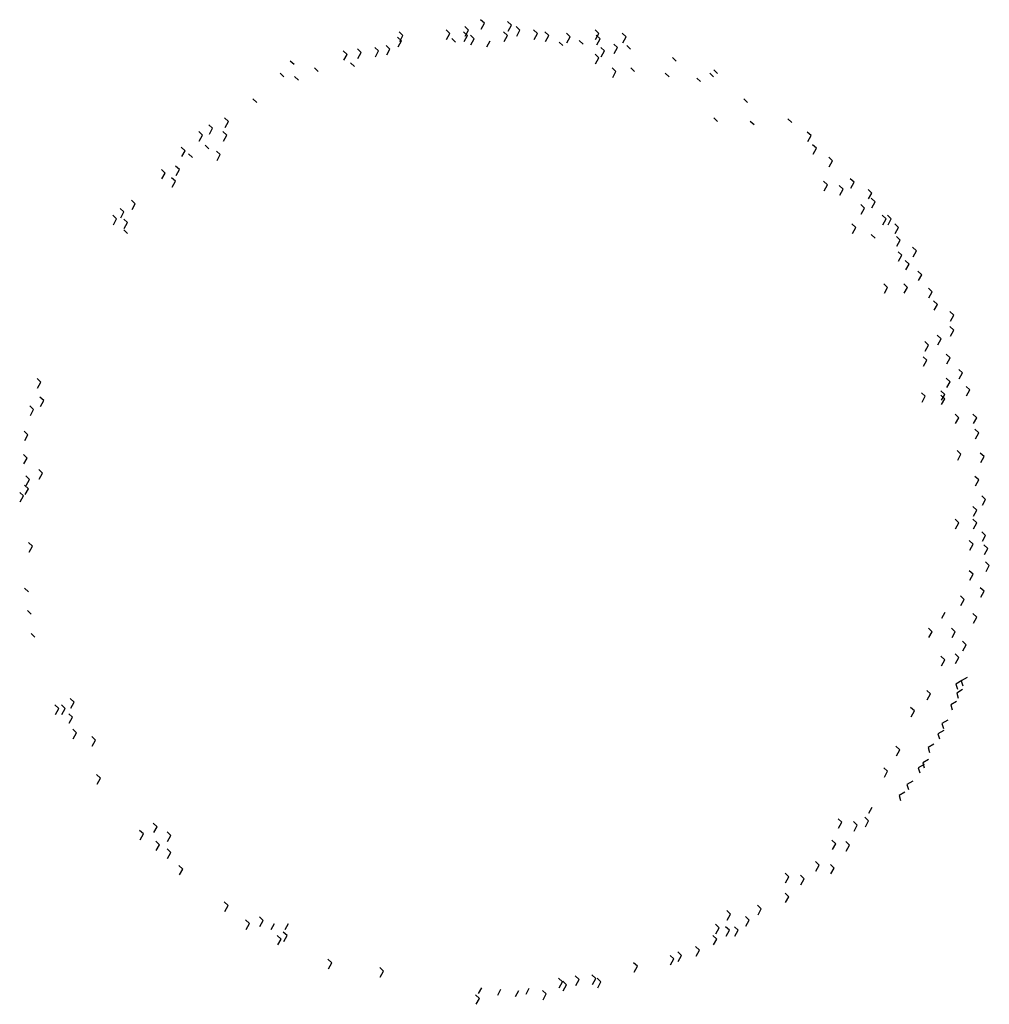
# Model space of a CAD drawing. Extents: x -0.412 to 0.409, y -0.418 to 0.415.
import ezdxf

# ---------------------------------------------------------------- set-up
doc = ezdxf.new("R2010")
doc.units = 0
doc.header["$LTSCALE"] = 0.3
doc.header["$MEASUREMENT"] = 0
doc.layers.get('0').update_dxf_attribs({"linetype": 'CONTINUOUS'})

msp = doc.modelspace()

# ---------------------------------------------------------------- linework, layer by layer
for p, q in [((-0.03179, 0.40668), (-0.03504, 0.40971)), ((-0.03179, 0.40668), (-0.03504, 0.40971)), ((-0.01842, 0.41245), (-0.02167, 0.41548)), ((-0.0212, 0.40742), (-0.01842, 0.41245)), ((0.00454, 0.4108), (0.00129, 0.41383)), ((0.00454, 0.4108), (0.00129, 0.41383)), ((0.00176, 0.40578), (0.00454, 0.4108)), ((0.00176, 0.40578), (0.00454, 0.4108)), ((0.01173, 0.40668), (0.00848, 0.40971)), ((0.01173, 0.40668), (0.00848, 0.40971)), ((-0.08867, 0.39763), (-0.09192, 0.40066)), ((-0.08867, 0.39763), (-0.09192, 0.40066)), ((-0.0873, 0.40216), (-0.09055, 0.40519)), ((-0.0873, 0.40216), (-0.09055, 0.40519)), ((-0.09008, 0.39713), (-0.0873, 0.40216)), ((-0.09008, 0.39713), (-0.0873, 0.40216)), ((-0.04755, 0.4038), (-0.0508, 0.40683)), ((-0.04755, 0.4038), (-0.0508, 0.40683)), ((-0.05033, 0.39878), (-0.04755, 0.4038)), ((-0.05033, 0.39878), (-0.04755, 0.4038)), ((-0.03282, 0.40216), (-0.03606, 0.40519)), ((-0.03282, 0.40216), (-0.03606, 0.40519)), ((-0.0356, 0.39713), (-0.03282, 0.40216)), ((-0.0356, 0.39713), (-0.03282, 0.40216)), ((-0.03457, 0.40166), (-0.03179, 0.40668)), ((-0.03457, 0.40166), (-0.03179, 0.40668)), ((-0.02699, 0.39927), (-0.03024, 0.4023)), ((-0.02699, 0.39927), (-0.03024, 0.4023)), ((0.00111, 0.40216), (-0.00214, 0.40519)), ((0.00111, 0.40216), (-0.00214, 0.40519)), ((-0.00167, 0.39713), (0.00111, 0.40216)), ((-0.00167, 0.39713), (0.00111, 0.40216)), ((0.00895, 0.40166), (0.01173, 0.40668)), ((0.00895, 0.40166), (0.01173, 0.40668)), ((0.02647, 0.4038), (0.02322, 0.40683)), ((0.02647, 0.4038), (0.02322, 0.40683)), ((0.02369, 0.39878), (0.02647, 0.4038)), ((0.02369, 0.39878), (0.02647, 0.4038)), ((0.03606, 0.40216), (0.03281, 0.40519)), ((0.03606, 0.40216), (0.03281, 0.40519)), ((0.03328, 0.39713), (0.03606, 0.40216)), ((0.03328, 0.39713), (0.03606, 0.40216)), ((0.05422, 0.40092), (0.05098, 0.40395)), ((0.05144, 0.3959), (0.05422, 0.40092)), ((0.05144, 0.3959), (0.05422, 0.40092)), ((0.07855, 0.4038), (0.07531, 0.40683)), ((0.07855, 0.4038), (0.07531, 0.40683)), ((0.07577, 0.39878), (0.07855, 0.4038)), ((0.07577, 0.39878), (0.07855, 0.4038)), ((0.07958, 0.39927), (0.07633, 0.4023)), ((0.07958, 0.39927), (0.07633, 0.4023)), ((0.10151, 0.40092), (0.09827, 0.40395)), ((0.10151, 0.40092), (0.09827, 0.40395)), ((0.09873, 0.3959), (0.10151, 0.40092)), ((0.09873, 0.3959), (0.10151, 0.40092)), ((-0.10786, 0.38898), (-0.11111, 0.39201)), ((-0.10786, 0.38898), (-0.11111, 0.39201)), ((-0.09827, 0.39063), (-0.10152, 0.39366)), ((-0.09827, 0.39063), (-0.10152, 0.39366)), ((-0.09145, 0.39261), (-0.08867, 0.39763)), ((-0.09145, 0.39261), (-0.08867, 0.39763)), ((-0.04275, 0.39639), (-0.046, 0.39942)), ((-0.02977, 0.39425), (-0.02699, 0.39927)), ((-0.02977, 0.39425), (-0.02699, 0.39927)), ((-0.01641, 0.39261), (-0.01363, 0.39763)), ((-0.01641, 0.39261), (-0.01363, 0.39763)), ((0.04806, 0.39351), (0.04481, 0.39654)), ((0.04806, 0.39351), (0.04481, 0.39654)), ((0.06519, 0.39475), (0.06194, 0.39778)), ((0.06519, 0.39475), (0.06194, 0.39778)), ((0.0768, 0.39425), (0.07958, 0.39927)), ((0.0768, 0.39425), (0.07958, 0.39927)), ((0.08335, 0.38898), (0.0801, 0.39201)), ((0.08335, 0.38898), (0.0801, 0.39201)), ((0.09432, 0.39187), (0.09107, 0.39489)), ((0.09432, 0.39187), (0.09107, 0.39489)), ((0.09154, 0.38684), (0.09432, 0.39187)), ((0.09154, 0.38684), (0.09432, 0.39187)), ((0.10528, 0.39063), (0.10203, 0.39366)), ((-0.13459, 0.3861), (-0.13784, 0.38913)), ((-0.13459, 0.3861), (-0.13784, 0.38913)), ((-0.13737, 0.38108), (-0.13459, 0.3861)), ((-0.13737, 0.38108), (-0.13459, 0.3861)), ((-0.1226, 0.38775), (-0.12585, 0.39078)), ((-0.1226, 0.38775), (-0.12585, 0.39078)), ((-0.12538, 0.38273), (-0.1226, 0.38775)), ((-0.12538, 0.38273), (-0.1226, 0.38775)), ((-0.11064, 0.38396), (-0.10786, 0.38898)), ((-0.11064, 0.38396), (-0.10786, 0.38898)), ((-0.10105, 0.38561), (-0.09827, 0.39063)), ((-0.10105, 0.38561), (-0.09827, 0.39063)), ((0.07855, 0.38322), (0.07531, 0.38625)), ((0.07855, 0.38322), (0.07531, 0.38625)), ((0.08057, 0.38396), (0.08335, 0.38898)), ((0.14401, 0.38034), (0.14076, 0.38337)), ((-0.17948, 0.37746), (-0.18273, 0.38049)), ((-0.12842, 0.37581), (-0.13167, 0.37884)), ((-0.12842, 0.37581), (-0.13167, 0.37884)), ((0.07577, 0.3782), (0.07855, 0.38322)), ((0.07577, 0.3782), (0.07855, 0.38322)), ((-0.18805, 0.36717), (-0.1913, 0.3702)), ((-0.17571, 0.36429), (-0.17896, 0.36732)), ((-0.15892, 0.3717), (-0.16217, 0.37473)), ((0.09295, 0.3717), (0.0897, 0.37473)), ((0.09017, 0.36667), (0.09295, 0.3717)), ((0.09017, 0.36667), (0.09295, 0.3717)), ((0.10871, 0.3717), (0.10546, 0.37473)), ((0.13784, 0.36717), (0.13459, 0.3702)), ((0.17553, 0.36717), (0.17228, 0.3702)), ((0.17896, 0.37005), (0.17571, 0.37308)), ((0.16457, 0.36305), (0.16132, 0.36608)), ((-0.21101, 0.34535), (-0.21426, 0.34838)), ((0.20432, 0.34535), (0.20107, 0.34838)), ((-0.24836, 0.32354), (-0.25161, 0.32657)), ((-0.24836, 0.32354), (-0.25161, 0.32657)), ((-0.235, 0.3293), (-0.23825, 0.33233)), ((-0.235, 0.3293), (-0.23825, 0.33233)), ((-0.23778, 0.32428), (-0.235, 0.3293)), ((-0.23778, 0.32428), (-0.235, 0.3293)), ((0.17896, 0.3293), (0.17571, 0.33233)), ((0.2098, 0.32642), (0.20655, 0.32945)), ((0.24167, 0.32848), (0.23842, 0.33151)), ((-0.25693, 0.31778), (-0.26018, 0.3208)), ((-0.25971, 0.31275), (-0.25693, 0.31778)), ((-0.25114, 0.31852), (-0.24836, 0.32354)), ((-0.25114, 0.31852), (-0.24836, 0.32354)), ((-0.23637, 0.31778), (-0.23962, 0.3208)), ((-0.23915, 0.31275), (-0.23637, 0.31778)), ((0.25812, 0.31736), (0.25487, 0.32039)), ((0.25812, 0.31736), (0.25487, 0.32039)), ((0.25534, 0.31234), (0.25812, 0.31736)), ((0.25534, 0.31234), (0.25812, 0.31736)), ((-0.25145, 0.30625), (-0.25469, 0.30928)), ((0.26257, 0.30666), (0.25932, 0.30969)), ((0.26257, 0.30666), (0.25932, 0.30969)), ((-0.27166, 0.3046), (-0.27491, 0.30763)), ((-0.27166, 0.3046), (-0.27491, 0.30763)), ((-0.27444, 0.29958), (-0.27166, 0.3046)), ((-0.26549, 0.29884), (-0.26874, 0.30187)), ((-0.24185, 0.30131), (-0.2451, 0.30434)), ((-0.24463, 0.29629), (-0.24185, 0.30131)), ((-0.24463, 0.29629), (-0.24185, 0.30131)), ((0.25979, 0.30164), (0.26257, 0.30666)), ((0.27628, 0.29596), (0.27303, 0.29899)), ((0.27628, 0.29596), (0.27303, 0.29899)), ((0.2735, 0.29094), (0.27628, 0.29596)), ((-0.28845, 0.28567), (-0.2917, 0.2887)), ((-0.28845, 0.28567), (-0.2917, 0.2887)), ((-0.29124, 0.28065), (-0.28845, 0.28567)), ((-0.29124, 0.28065), (-0.28845, 0.28567)), ((-0.27646, 0.28855), (-0.27971, 0.29158)), ((-0.27646, 0.28855), (-0.27971, 0.29158)), ((-0.27924, 0.28353), (-0.27646, 0.28855)), ((-0.27924, 0.28353), (-0.27646, 0.28855)), ((-0.27989, 0.27867), (-0.28314, 0.2817)), ((-0.28267, 0.27365), (-0.27989, 0.27867)), ((0.27183, 0.27579), (0.26858, 0.27882)), ((0.27183, 0.27579), (0.26858, 0.27882)), ((0.26904, 0.27077), (0.27183, 0.27579)), ((0.26904, 0.27077), (0.27183, 0.27579)), ((0.28519, 0.27209), (0.28194, 0.27512)), ((0.28519, 0.27209), (0.28194, 0.27512)), ((0.29444, 0.27785), (0.29119, 0.28088)), ((0.29166, 0.27283), (0.29444, 0.27785)), ((0.28241, 0.26706), (0.28519, 0.27209)), ((0.30952, 0.26879), (0.30627, 0.27182)), ((0.30952, 0.26879), (0.30627, 0.27182)), ((0.30674, 0.26377), (0.30952, 0.26879)), ((-0.31381, 0.25974), (-0.31706, 0.26277)), ((-0.31381, 0.25974), (-0.31706, 0.26277)), ((-0.31659, 0.25472), (-0.31381, 0.25974)), ((0.30335, 0.25603), (0.3001, 0.25906)), ((0.30335, 0.25603), (0.3001, 0.25906)), ((0.31226, 0.26138), (0.30901, 0.26441)), ((0.31226, 0.26138), (0.30901, 0.26441)), ((0.30948, 0.25636), (0.31226, 0.26138)), ((-0.32958, 0.24698), (-0.33282, 0.25001)), ((-0.32958, 0.24698), (-0.33282, 0.25001)), ((-0.32341, 0.25274), (-0.32666, 0.25577)), ((-0.32341, 0.25274), (-0.32666, 0.25577)), ((-0.32619, 0.24772), (-0.32341, 0.25274)), ((-0.32619, 0.24772), (-0.32341, 0.25274)), ((0.30057, 0.25101), (0.30335, 0.25603)), ((0.30057, 0.25101), (0.30335, 0.25603)), ((0.32151, 0.24698), (0.31826, 0.25001)), ((0.32597, 0.24698), (0.32272, 0.25001)), ((0.32597, 0.24698), (0.32272, 0.25001)), ((-0.33236, 0.24196), (-0.32958, 0.24698)), ((-0.33236, 0.24196), (-0.32958, 0.24698)), ((-0.32032, 0.24369), (-0.32357, 0.24671)), ((-0.3231, 0.23866), (-0.32032, 0.24369)), ((-0.3231, 0.23866), (-0.32032, 0.24369)), ((0.29581, 0.23957), (0.29256, 0.2426)), ((0.29581, 0.23957), (0.29256, 0.2426)), ((0.31873, 0.24196), (0.32151, 0.24698)), ((0.31873, 0.24196), (0.32151, 0.24698)), ((0.32319, 0.24196), (0.32597, 0.24698)), ((0.33214, 0.23957), (0.32889, 0.2426)), ((0.33214, 0.23957), (0.32889, 0.2426)), ((-0.32032, 0.23463), (-0.32357, 0.23766)), ((0.29303, 0.23455), (0.29581, 0.23957)), ((0.31226, 0.23051), (0.30901, 0.23354)), ((0.31226, 0.23051), (0.30901, 0.23354)), ((0.32936, 0.23455), (0.33214, 0.23957)), ((0.33351, 0.22887), (0.33026, 0.2319)), ((0.33351, 0.22887), (0.33026, 0.2319)), ((0.33073, 0.22385), (0.33351, 0.22887)), ((0.33073, 0.22385), (0.33351, 0.22887)), ((0.33488, 0.21611), (0.33163, 0.21914)), ((0.33488, 0.21611), (0.33163, 0.21914)), ((0.34721, 0.21981), (0.34397, 0.22284)), ((0.34721, 0.21981), (0.34397, 0.22284)), ((0.34443, 0.21479), (0.34721, 0.21981)), ((0.34443, 0.21479), (0.34721, 0.21981)), ((0.3321, 0.21109), (0.33488, 0.21611)), ((0.3321, 0.21109), (0.33488, 0.21611)), ((0.34105, 0.2087), (0.3378, 0.21173)), ((0.34105, 0.2087), (0.3378, 0.21173)), ((0.33827, 0.20368), (0.34105, 0.2087)), ((0.35167, 0.19964), (0.34842, 0.20267)), ((0.35167, 0.19964), (0.34842, 0.20267)), ((0.32288, 0.18894), (0.31964, 0.19197)), ((0.33968, 0.18894), (0.33643, 0.19197)), ((0.33968, 0.18894), (0.33643, 0.19197)), ((0.34889, 0.19462), (0.35167, 0.19964)), ((0.34889, 0.19462), (0.35167, 0.19964)), ((0.3201, 0.18392), (0.32288, 0.18894)), ((0.3201, 0.18392), (0.32288, 0.18894)), ((0.33689, 0.18392), (0.33968, 0.18894)), ((0.33689, 0.18392), (0.33968, 0.18894)), ((0.36058, 0.18524), (0.35733, 0.18827)), ((0.36058, 0.18524), (0.35733, 0.18827)), ((0.3578, 0.18021), (0.36058, 0.18524)), ((0.3578, 0.18021), (0.36058, 0.18524)), ((0.36503, 0.17453), (0.36179, 0.17756)), ((0.36503, 0.17453), (0.36179, 0.17756)), ((0.36225, 0.16951), (0.36503, 0.17453)), ((0.36225, 0.16951), (0.36503, 0.17453)), ((0.37874, 0.16548), (0.37549, 0.16851)), ((0.37874, 0.16548), (0.37549, 0.16851)), ((0.37596, 0.16046), (0.37874, 0.16548)), ((0.37596, 0.16046), (0.37874, 0.16548)), ((0.37874, 0.15272), (0.37549, 0.15575)), ((0.37874, 0.15272), (0.37549, 0.15575)), ((0.37596, 0.1477), (0.37874, 0.15272)), ((0.35749, 0.13996), (0.35425, 0.14299)), ((0.36812, 0.14531), (0.36487, 0.14834)), ((0.36812, 0.14531), (0.36487, 0.14834)), ((0.36534, 0.14029), (0.36812, 0.14531)), ((0.36534, 0.14029), (0.36812, 0.14531)), ((0.35471, 0.13494), (0.35749, 0.13996)), ((0.35471, 0.13494), (0.35749, 0.13996)), ((0.35612, 0.1272), (0.35288, 0.13023)), ((0.35612, 0.1272), (0.35288, 0.13023)), ((0.35334, 0.12218), (0.35612, 0.1272)), ((0.35334, 0.12218), (0.35612, 0.1272)), ((0.37566, 0.12926), (0.37241, 0.13229)), ((0.37566, 0.12926), (0.37241, 0.13229)), ((0.37288, 0.12424), (0.37566, 0.12926)), ((0.37288, 0.12424), (0.37566, 0.12926)), ((0.38628, 0.1165), (0.38303, 0.11953)), ((0.38628, 0.1165), (0.38303, 0.11953)), ((-0.39366, 0.10868), (-0.39691, 0.11171)), ((-0.39366, 0.10868), (-0.39691, 0.11171)), ((-0.39644, 0.10365), (-0.39366, 0.10868)), ((-0.39644, 0.10365), (-0.39366, 0.10868)), ((0.37566, 0.10909), (0.37241, 0.11212)), ((0.37566, 0.10909), (0.37241, 0.11212)), ((0.37288, 0.10407), (0.37566, 0.10909)), ((0.37288, 0.10407), (0.37566, 0.10909)), ((0.3835, 0.11148), (0.38628, 0.1165)), ((0.3835, 0.11148), (0.38628, 0.1165)), ((0.3712, 0.09839), (0.36795, 0.10142)), ((0.3712, 0.09839), (0.36795, 0.10142)), ((0.39245, 0.10209), (0.3892, 0.10512)), ((0.39245, 0.10209), (0.3892, 0.10512)), ((0.38967, 0.09707), (0.39245, 0.10209)), ((0.38967, 0.09707), (0.39245, 0.10209)), ((-0.39126, 0.09304), (-0.39451, 0.09606)), ((-0.39126, 0.09304), (-0.39451, 0.09606)), ((-0.39404, 0.08801), (-0.39126, 0.09304)), ((-0.39404, 0.08801), (-0.39126, 0.09304)), ((0.35475, 0.09674), (0.3515, 0.09977)), ((0.35475, 0.09674), (0.3515, 0.09977)), ((0.35197, 0.09172), (0.35475, 0.09674)), ((0.35197, 0.09172), (0.35475, 0.09674)), ((0.3712, 0.09468), (0.36795, 0.09771)), ((0.3712, 0.09468), (0.36795, 0.09771)), ((0.36842, 0.09336), (0.3712, 0.09839)), ((0.36842, 0.08966), (0.3712, 0.09468)), ((-0.39983, 0.08563), (-0.40307, 0.08866)), ((-0.40261, 0.0806), (-0.39983, 0.08563)), ((-0.40261, 0.0806), (-0.39983, 0.08563)), ((0.3832, 0.07863), (0.37995, 0.08166)), ((0.3832, 0.07863), (0.37995, 0.08166)), ((0.38041, 0.07361), (0.3832, 0.07863)), ((0.38041, 0.07361), (0.3832, 0.07863)), ((0.39827, 0.07863), (0.39502, 0.08166)), ((0.39827, 0.07863), (0.39502, 0.08166)), ((0.39549, 0.07361), (0.39827, 0.07863)), ((0.39549, 0.07361), (0.39827, 0.07863)), ((-0.40462, 0.06422), (-0.40787, 0.06725)), ((-0.40462, 0.06422), (-0.40787, 0.06725)), ((0.39999, 0.06587), (0.39674, 0.0689)), ((0.39999, 0.06587), (0.39674, 0.0689)), ((-0.4074, 0.0592), (-0.40462, 0.06422)), ((-0.4074, 0.0592), (-0.40462, 0.06422)), ((0.39721, 0.06085), (0.39999, 0.06587)), ((0.39721, 0.06085), (0.39999, 0.06587)), ((0.38491, 0.04776), (0.38166, 0.05079)), ((0.38491, 0.04776), (0.38166, 0.05079)), ((-0.40531, 0.04447), (-0.40856, 0.04749)), ((-0.40531, 0.04447), (-0.40856, 0.04749)), ((-0.40809, 0.03944), (-0.40531, 0.04447)), ((0.38213, 0.04274), (0.38491, 0.04776)), ((0.38213, 0.04274), (0.38491, 0.04776)), ((0.40444, 0.0457), (0.40119, 0.04873)), ((0.40444, 0.0457), (0.40119, 0.04873)), ((0.40166, 0.04068), (0.40444, 0.0457)), ((0.40166, 0.04068), (0.40444, 0.0457)), ((-0.39229, 0.03171), (-0.39553, 0.03473)), ((-0.39229, 0.03171), (-0.39553, 0.03473)), ((-0.40325, 0.02635), (-0.4065, 0.02938)), ((-0.40325, 0.02635), (-0.4065, 0.02938)), ((-0.40603, 0.02133), (-0.40325, 0.02635)), ((-0.40603, 0.02133), (-0.40325, 0.02635)), ((-0.39507, 0.02668), (-0.39229, 0.03171)), ((-0.39507, 0.02668), (-0.39229, 0.03171)), ((0.39999, 0.02594), (0.39674, 0.02897)), ((0.39999, 0.02594), (0.39674, 0.02897)), ((0.39721, 0.02092), (0.39999, 0.02594)), ((0.39721, 0.02092), (0.39999, 0.02594)), ((-0.40428, 0.01853), (-0.40753, 0.02156)), ((-0.40428, 0.01853), (-0.40753, 0.02156)), ((-0.40706, 0.01351), (-0.40428, 0.01853)), ((-0.40706, 0.01351), (-0.40428, 0.01853)), ((-0.40839, 0.01236), (-0.41164, 0.01539)), ((-0.40839, 0.01236), (-0.41164, 0.01539)), ((-0.41117, 0.00734), (-0.40839, 0.01236)), ((-0.41117, 0.00734), (-0.40839, 0.01236)), ((0.40581, 0.00948), (0.40256, 0.01251)), ((0.40581, 0.00948), (0.40256, 0.01251)), ((0.40303, 0.00446), (0.40581, 0.00948)), ((0.40303, 0.00446), (0.40581, 0.00948)), ((0.39827, 0.00042), (0.39502, 0.00345)), ((0.39827, 0.00042), (0.39502, 0.00345)), ((0.39549, -0.0046), (0.39827, 0.00042)), ((0.39549, -0.0046), (0.39827, 0.00042)), ((0.3832, -0.01028), (0.37995, -0.00725)), ((0.3832, -0.01028), (0.37995, -0.00725)), ((0.39827, -0.01028), (0.39502, -0.00725)), ((0.39827, -0.01028), (0.39502, -0.00725)), ((0.38041, -0.0153), (0.3832, -0.01028)), ((0.39549, -0.0153), (0.39827, -0.01028)), ((0.39549, -0.0153), (0.39827, -0.01028)), ((0.40581, -0.02098), (0.40256, -0.01795)), ((0.40581, -0.02098), (0.40256, -0.01795)), ((0.40303, -0.026), (0.40581, -0.02098)), ((-0.40085, -0.03004), (-0.4041, -0.02701)), ((-0.40085, -0.03004), (-0.4041, -0.02701)), ((-0.40363, -0.03506), (-0.40085, -0.03004)), ((-0.40363, -0.03506), (-0.40085, -0.03004)), ((0.39519, -0.02839), (0.39194, -0.02536)), ((0.39519, -0.02839), (0.39194, -0.02536)), ((0.39241, -0.03341), (0.39519, -0.02839)), ((0.39241, -0.03341), (0.39519, -0.02839)), ((0.40753, -0.03209), (0.40428, -0.02907)), ((0.40753, -0.03209), (0.40428, -0.02907)), ((0.40475, -0.03712), (0.40753, -0.03209)), ((0.40475, -0.03712), (0.40753, -0.03209)), ((0.4089, -0.0465), (0.40565, -0.04347)), ((0.4089, -0.0465), (0.40565, -0.04347)), ((0.40612, -0.05152), (0.4089, -0.0465)), ((0.40612, -0.05152), (0.4089, -0.0465)), ((0.39519, -0.05391), (0.39194, -0.05088)), ((0.39241, -0.05893), (0.39519, -0.05391)), ((-0.40428, -0.06873), (-0.40753, -0.0657)), ((0.40444, -0.06832), (0.40119, -0.06529)), ((0.40444, -0.06832), (0.40119, -0.06529)), ((0.38765, -0.07531), (0.3844, -0.07228)), ((0.38765, -0.07531), (0.3844, -0.07228)), ((0.40166, -0.07334), (0.40444, -0.06832)), ((0.38487, -0.08034), (0.38765, -0.07531)), ((0.38487, -0.08034), (0.38765, -0.07531)), ((-0.40188, -0.08766), (-0.40513, -0.08463)), ((0.36876, -0.09104), (0.37154, -0.08602)), ((0.36876, -0.09104), (0.37154, -0.08602)), ((0.39827, -0.09013), (0.39502, -0.0871)), ((0.39549, -0.09515), (0.39827, -0.09013)), ((0.36058, -0.10248), (0.35733, -0.09945)), ((0.36058, -0.10248), (0.35733, -0.09945)), ((0.38011, -0.10248), (0.37686, -0.09945)), ((0.38011, -0.10248), (0.37686, -0.09945)), ((-0.3988, -0.10701), (-0.40205, -0.10398)), ((0.3578, -0.1075), (0.36058, -0.10248)), ((0.3578, -0.1075), (0.36058, -0.10248)), ((0.37733, -0.1075), (0.38011, -0.10248)), ((0.38936, -0.11359), (0.38612, -0.11056)), ((0.38658, -0.11862), (0.38936, -0.11359)), ((0.3712, -0.12635), (0.36795, -0.12332)), ((0.3832, -0.1243), (0.37995, -0.12127)), ((0.3832, -0.1243), (0.37995, -0.12127)), ((0.38041, -0.12932), (0.3832, -0.1243)), ((0.38041, -0.12932), (0.3832, -0.1243)), ((0.36842, -0.13138), (0.3712, -0.12635)), ((0.39009, -0.14115), (0.38514, -0.14407)), ((0.39009, -0.14115), (0.38514, -0.14407)), ((0.38563, -0.14386), (0.38069, -0.14677)), ((0.38069, -0.14677), (0.38195, -0.15103)), ((0.38069, -0.14677), (0.38195, -0.15103)), ((0.38514, -0.14407), (0.38641, -0.14833)), ((0.38514, -0.14407), (0.38641, -0.14833)), ((0.35921, -0.15517), (0.35596, -0.15214)), ((0.35921, -0.15517), (0.35596, -0.15214)), ((0.35643, -0.16019), (0.35921, -0.15517)), ((0.38626, -0.15151), (0.38131, -0.15443)), ((0.38626, -0.15151), (0.38131, -0.15443)), ((0.38131, -0.15443), (0.38257, -0.15869)), ((0.38131, -0.15443), (0.38257, -0.15869)), ((-0.37858, -0.16752), (-0.38183, -0.16449)), ((-0.37858, -0.16752), (-0.38183, -0.16449)), ((-0.3731, -0.16752), (-0.37634, -0.16449)), ((-0.3731, -0.16752), (-0.37634, -0.16449)), ((-0.36556, -0.16216), (-0.36881, -0.15913)), ((-0.36556, -0.16216), (-0.36881, -0.15913)), ((-0.36834, -0.16719), (-0.36556, -0.16216)), ((-0.36834, -0.16719), (-0.36556, -0.16216)), ((0.3455, -0.16957), (0.34225, -0.16654)), ((0.3455, -0.16957), (0.34225, -0.16654)), ((0.38117, -0.16152), (0.37623, -0.16444)), ((0.38117, -0.16152), (0.37623, -0.16444)), ((0.37623, -0.16444), (0.37749, -0.1687)), ((0.37623, -0.16444), (0.37749, -0.1687)), ((-0.38136, -0.17254), (-0.37858, -0.16752)), ((-0.38136, -0.17254), (-0.37858, -0.16752)), ((-0.37588, -0.17254), (-0.3731, -0.16752)), ((-0.37588, -0.17254), (-0.3731, -0.16752)), ((-0.36693, -0.17492), (-0.37018, -0.17189)), ((-0.36693, -0.17492), (-0.37018, -0.17189)), ((-0.36971, -0.17995), (-0.36693, -0.17492)), ((-0.36971, -0.17995), (-0.36693, -0.17492)), ((0.34272, -0.1746), (0.3455, -0.16957)), ((0.34272, -0.1746), (0.3455, -0.16957)), ((0.3738, -0.17724), (0.36885, -0.18015)), ((0.3738, -0.17724), (0.36885, -0.18015)), ((0.36885, -0.18015), (0.37012, -0.18441)), ((0.36885, -0.18015), (0.37012, -0.18441)), ((-0.3635, -0.1881), (-0.36675, -0.18507)), ((-0.3635, -0.1881), (-0.36675, -0.18507)), ((-0.36628, -0.19312), (-0.3635, -0.1881)), ((-0.36628, -0.19312), (-0.3635, -0.1881)), ((-0.3474, -0.19427), (-0.35064, -0.19124)), ((-0.3474, -0.19427), (-0.35064, -0.19124)), ((0.3703, -0.18605), (0.36535, -0.18896)), ((0.3703, -0.18605), (0.36535, -0.18896)), ((0.36535, -0.18896), (0.36662, -0.19322)), ((0.36535, -0.18896), (0.36662, -0.19322)), ((-0.35018, -0.19929), (-0.3474, -0.19427)), ((-0.35018, -0.19929), (-0.3474, -0.19427)), ((0.33316, -0.2025), (0.32992, -0.19947)), ((0.36201, -0.19756), (0.35706, -0.20047)), ((0.36201, -0.19756), (0.35706, -0.20047)), ((0.33038, -0.20752), (0.33316, -0.2025)), ((0.33038, -0.20752), (0.33316, -0.2025)), ((0.35706, -0.20047), (0.35832, -0.20473)), ((0.35706, -0.20047), (0.35832, -0.20473)), ((0.35372, -0.21482), (0.34877, -0.21774)), ((0.35372, -0.21482), (0.34877, -0.21774)), ((0.35751, -0.21062), (0.35256, -0.21353)), ((0.35751, -0.21062), (0.35256, -0.21353)), ((0.35256, -0.21353), (0.35382, -0.21779)), ((0.35256, -0.21353), (0.35382, -0.21779)), ((-0.34328, -0.22638), (-0.34653, -0.22335)), ((-0.34328, -0.22638), (-0.34653, -0.22335)), ((0.32288, -0.22061), (0.31964, -0.21758)), ((0.32288, -0.22061), (0.31964, -0.21758)), ((0.3201, -0.22563), (0.32288, -0.22061)), ((0.34877, -0.21774), (0.35003, -0.222)), ((0.34877, -0.21774), (0.35003, -0.222)), ((-0.34606, -0.2314), (-0.34328, -0.22638)), ((-0.34606, -0.2314), (-0.34328, -0.22638)), ((0.34413, -0.22898), (0.33919, -0.2319)), ((0.34413, -0.22898), (0.33919, -0.2319)), ((0.33919, -0.2319), (0.34045, -0.23616)), ((0.33919, -0.2319), (0.34045, -0.23616)), ((0.33743, -0.23819), (0.33248, -0.24111)), ((0.33743, -0.23819), (0.33248, -0.24111)), ((0.33248, -0.24111), (0.33374, -0.24537)), ((0.33248, -0.24111), (0.33374, -0.24537)), ((0.30708, -0.25609), (0.30986, -0.25107)), ((0.30708, -0.25609), (0.30986, -0.25107)), ((-0.29531, -0.26754), (-0.29856, -0.26451)), ((-0.29531, -0.26754), (-0.29856, -0.26451)), ((0.28416, -0.26383), (0.28091, -0.2608)), ((0.28416, -0.26383), (0.28091, -0.2608)), ((0.28138, -0.26885), (0.28416, -0.26383)), ((0.29718, -0.2663), (0.29393, -0.26327)), ((0.29718, -0.2663), (0.29393, -0.26327)), ((0.2944, -0.27132), (0.29718, -0.2663)), ((0.2944, -0.27132), (0.29718, -0.2663)), ((0.30678, -0.2626), (0.30353, -0.25957)), ((0.304, -0.26762), (0.30678, -0.2626)), ((-0.30696, -0.27371), (-0.31021, -0.27068)), ((-0.30696, -0.27371), (-0.31021, -0.27068)), ((-0.30974, -0.27873), (-0.30696, -0.27371)), ((-0.29809, -0.27256), (-0.29531, -0.26754)), ((-0.28366, -0.27495), (-0.28691, -0.27192)), ((-0.28366, -0.27495), (-0.28691, -0.27192)), ((-0.28644, -0.27997), (-0.28366, -0.27495)), ((-0.28644, -0.27997), (-0.28366, -0.27495)), ((-0.29325, -0.28277), (-0.2965, -0.27974)), ((-0.29325, -0.28277), (-0.2965, -0.27974)), ((-0.29603, -0.28779), (-0.29325, -0.28277)), ((-0.29603, -0.28779), (-0.29325, -0.28277)), ((0.27902, -0.28194), (0.27577, -0.27891)), ((0.27902, -0.28194), (0.27577, -0.27891)), ((0.27624, -0.28697), (0.27902, -0.28194)), ((0.27624, -0.28697), (0.27902, -0.28194)), ((0.29067, -0.28318), (0.28742, -0.28015)), ((0.29067, -0.28318), (0.28742, -0.28015)), ((0.28789, -0.2882), (0.29067, -0.28318)), ((0.28789, -0.2882), (0.29067, -0.28318)), ((-0.28366, -0.28935), (-0.28691, -0.28632)), ((-0.28644, -0.29437), (-0.28366, -0.28935)), ((0.26497, -0.30005), (0.26172, -0.29702)), ((0.26497, -0.30005), (0.26172, -0.29702)), ((0.27765, -0.30252), (0.2744, -0.29949)), ((0.27765, -0.30252), (0.2744, -0.29949)), ((-0.27372, -0.30335), (-0.27697, -0.30032)), ((-0.27372, -0.30335), (-0.27697, -0.30032)), ((-0.2765, -0.30837), (-0.27372, -0.30335)), ((-0.2765, -0.30837), (-0.27372, -0.30335)), ((0.23927, -0.30993), (0.23602, -0.3069)), ((0.23927, -0.30993), (0.23602, -0.3069)), ((0.26219, -0.30508), (0.26497, -0.30005)), ((0.26219, -0.30508), (0.26497, -0.30005)), ((0.27487, -0.30755), (0.27765, -0.30252)), ((0.27487, -0.30755), (0.27765, -0.30252)), ((0.23649, -0.31495), (0.23927, -0.30993)), ((0.23649, -0.31495), (0.23927, -0.30993)), ((0.25229, -0.31158), (0.24904, -0.30855)), ((0.25229, -0.31158), (0.24904, -0.30855)), ((0.24951, -0.3166), (0.25229, -0.31158)), ((0.24951, -0.3166), (0.25229, -0.31158)), ((0.23927, -0.32681), (0.23602, -0.32378)), ((0.23927, -0.32681), (0.23602, -0.32378)), ((-0.23534, -0.33422), (-0.23859, -0.33119)), ((-0.23534, -0.33422), (-0.23859, -0.33119)), ((0.23649, -0.33183), (0.23927, -0.32681)), ((0.23649, -0.33183), (0.23927, -0.32681)), ((-0.23812, -0.33924), (-0.23534, -0.33422)), ((-0.23812, -0.33924), (-0.23534, -0.33422)), ((0.18992, -0.34163), (0.18668, -0.3386)), ((0.18992, -0.34163), (0.18668, -0.3386)), ((0.18714, -0.34665), (0.18992, -0.34163)), ((0.18714, -0.34665), (0.18992, -0.34163)), ((0.21597, -0.3371), (0.21272, -0.33407)), ((0.21597, -0.3371), (0.21272, -0.33407)), ((0.21319, -0.34212), (0.21597, -0.3371)), ((0.21319, -0.34212), (0.21597, -0.3371)), ((-0.21718, -0.34945), (-0.22043, -0.34642)), ((-0.21718, -0.34945), (-0.22043, -0.34642)), ((-0.21996, -0.35447), (-0.21718, -0.34945)), ((-0.21996, -0.35447), (-0.21718, -0.34945)), ((-0.20553, -0.34698), (-0.20877, -0.34395)), ((-0.20553, -0.34698), (-0.20877, -0.34395)), ((-0.20831, -0.352), (-0.20553, -0.34698)), ((-0.20831, -0.352), (-0.20553, -0.34698)), ((-0.19871, -0.35447), (-0.19593, -0.34945)), ((-0.19871, -0.35447), (-0.19593, -0.34945)), ((-0.18706, -0.35447), (-0.18428, -0.34945)), ((0.20569, -0.34657), (0.20244, -0.34354)), ((0.20291, -0.35159), (0.20569, -0.34657)), ((-0.18531, -0.35974), (-0.18856, -0.35671)), ((-0.18531, -0.35974), (-0.18856, -0.35671)), ((0.18033, -0.35315), (0.17708, -0.35012)), ((0.18033, -0.35315), (0.17708, -0.35012)), ((0.17755, -0.35817), (0.18033, -0.35315)), ((0.17755, -0.35817), (0.18033, -0.35315)), ((0.1889, -0.35521), (0.18565, -0.35218)), ((0.1889, -0.35521), (0.18565, -0.35218)), ((0.18612, -0.36023), (0.1889, -0.35521)), ((0.18612, -0.36023), (0.1889, -0.35521)), ((0.19644, -0.35521), (0.19319, -0.35218)), ((0.19644, -0.35521), (0.19319, -0.35218)), ((0.19366, -0.36023), (0.19644, -0.35521)), ((0.19366, -0.36023), (0.19644, -0.35521)), ((-0.19045, -0.36262), (-0.1937, -0.35959)), ((-0.19045, -0.36262), (-0.1937, -0.35959)), ((-0.19323, -0.36764), (-0.19045, -0.36262)), ((-0.19323, -0.36764), (-0.19045, -0.36262)), ((-0.18809, -0.36476), (-0.18531, -0.35974)), ((-0.18809, -0.36476), (-0.18531, -0.35974)), ((0.17827, -0.36262), (0.17503, -0.35959)), ((0.17827, -0.36262), (0.17503, -0.35959)), ((0.17549, -0.36764), (0.17827, -0.36262)), ((0.17549, -0.36764), (0.17827, -0.36262)), ((0.14846, -0.37661), (0.14521, -0.37358)), ((0.14846, -0.37661), (0.14521, -0.37358)), ((0.16354, -0.37209), (0.16029, -0.36906)), ((0.16354, -0.37209), (0.16029, -0.36906)), ((0.16076, -0.37711), (0.16354, -0.37209)), ((0.16076, -0.37711), (0.16354, -0.37209)), ((-0.14761, -0.38279), (-0.15086, -0.37976)), ((-0.14761, -0.38279), (-0.15086, -0.37976)), ((-0.15039, -0.38781), (-0.14761, -0.38279)), ((-0.15039, -0.38781), (-0.14761, -0.38279)), ((0.11111, -0.38567), (0.10786, -0.38264)), ((0.11111, -0.38567), (0.10786, -0.38264)), ((0.14195, -0.3795), (0.1387, -0.37647)), ((0.14195, -0.3795), (0.1387, -0.37647)), ((0.13917, -0.38452), (0.14195, -0.3795)), ((0.13917, -0.38452), (0.14195, -0.3795)), ((0.14568, -0.38164), (0.14846, -0.37661)), ((0.14568, -0.38164), (0.14846, -0.37661)), ((-0.10375, -0.38979), (-0.107, -0.38676)), ((-0.10375, -0.38979), (-0.107, -0.38676)), ((-0.10653, -0.39481), (-0.10375, -0.38979)), ((-0.10653, -0.39481), (-0.10375, -0.38979)), ((0.10833, -0.39069), (0.11111, -0.38567)), ((0.10833, -0.39069), (0.11111, -0.38567)), ((0.04771, -0.39884), (0.04446, -0.39581)), ((0.04493, -0.40386), (0.04771, -0.39884)), ((0.05114, -0.40131), (0.04789, -0.39828)), ((0.05114, -0.40131), (0.04789, -0.39828)), ((0.06176, -0.39678), (0.05851, -0.39375)), ((0.06176, -0.39678), (0.05851, -0.39375)), ((0.05898, -0.4018), (0.06176, -0.39678)), ((0.07581, -0.39596), (0.07256, -0.39293)), ((0.07581, -0.39596), (0.07256, -0.39293)), ((0.07303, -0.40098), (0.07581, -0.39596)), ((0.07303, -0.40098), (0.07581, -0.39596)), ((0.08027, -0.39884), (0.07702, -0.39581)), ((0.08027, -0.39884), (0.07702, -0.39581)), ((0.07749, -0.40386), (0.08027, -0.39884)), ((0.07749, -0.40386), (0.08027, -0.39884)), ((-0.02326, -0.4088), (-0.02048, -0.40378)), ((-0.02326, -0.4088), (-0.02048, -0.40378)), ((-0.00715, -0.41004), (-0.00437, -0.40502)), ((-0.00715, -0.41004), (-0.00437, -0.40502)), ((0.00792, -0.41127), (0.0107, -0.40625)), ((0.00792, -0.41127), (0.0107, -0.40625)), ((0.01683, -0.40921), (0.01961, -0.40419)), ((0.03401, -0.40913), (0.03076, -0.4061)), ((0.03401, -0.40913), (0.03076, -0.4061)), ((0.04836, -0.40633), (0.05114, -0.40131)), ((0.04836, -0.40633), (0.05114, -0.40131)), ((-0.02254, -0.41284), (-0.02578, -0.40981)), ((-0.02254, -0.41284), (-0.02578, -0.40981)), ((-0.02532, -0.41786), (-0.02254, -0.41284)), ((-0.02532, -0.41786), (-0.02254, -0.41284)), ((0.03123, -0.41415), (0.03401, -0.40913)), ((0.03123, -0.41415), (0.03401, -0.40913))]:
    msp.add_line(p, q)

doc.saveas('drawing.dxf')
